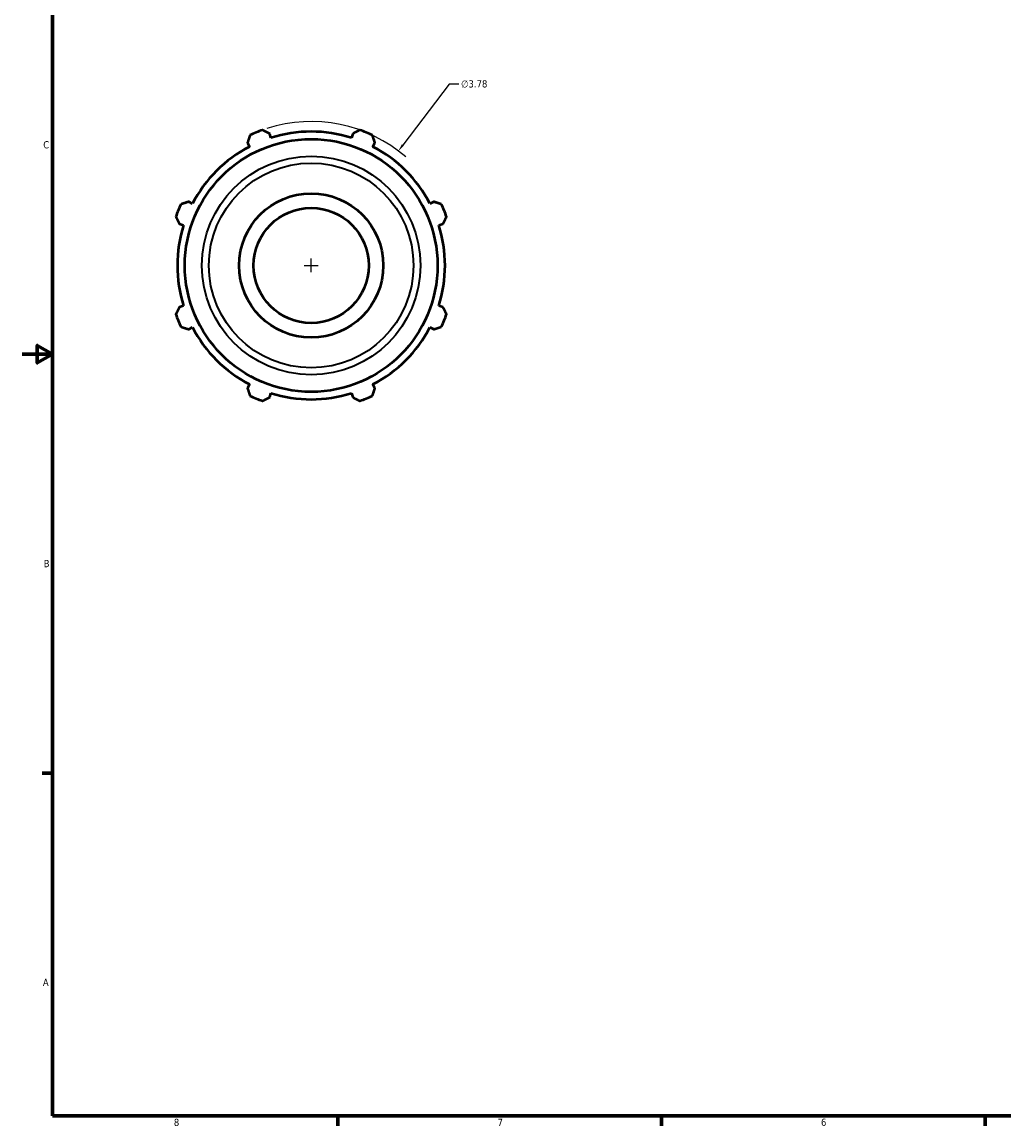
# Model space of a CAD drawing. Header units: inches. Extents: x 0.1 to 42.7, y 0.6 to 30.1.
# Tile 1 of 6: x 0.1 to 13, y 0.9 to 15.4. Entities that reach past the tile are written whole.
import ezdxf

# ---------------------------------------------------------------- set-up
doc = ezdxf.new("R2010")
doc.units = ezdxf.units.IN
doc.header["$MEASUREMENT"] = 0
for name, color, linetype, lineweight in [('Border (ANSI)', 7, 'Continuous', 70), ('Dimension (ANSI)', 7, 'Continuous', 25), ('Visible (ANSI)', 7, 'Continuous', 50), ('Visible Narrow (ANSI)', 7, 'Continuous', 35)]:
    doc.layers.add(name, color=color, linetype=linetype, lineweight=lineweight)
doc.styles.add('Note Text (ANSI)', font='tahoma.ttf')
doc.dimstyles.new('Default (ANSI)', dxfattribs={"dimtxt": 0.094488, "dimasz": 0.098425, "dimexe": 0.125, "dimexo": 0.0625, "dimgap": 0.031496, "dimtad": 0, "dimtih": 1, "dimtoh": 1, "dimrnd": 1e-08, "dimzin": 4, "dimdsep": 46, "dimtxsty": 'Note Text (ANSI)', "dimcen": 0.09, "dimdle": 0.393701, "dimclrd": 256, "dimclre": 256, "dimclrt": 5, "dimadec": 0, "dimazin": 1, "dimtfac": 1, "dimtofl": 0, "dimtmove": 0, "dimatfit": 3, "dimfxl": 1, "dimtolj": 1, "dimtzin": 4, "dimlwd": -1, "dimlwe": -1, "dimarcsym": 0})

# ---------------------------------------------------------------- blocks, each defined once
blk = doc.blocks.new('Borders Default Border')
at = {"layer": 'Border (ANSI)'}
for p, q in [((0.5, 5.5), (0.366, 5.5)), ((4.25, 1), (4.25, 0.866)), ((8.5, 1), (8.5, 0.866)), ((12.75, 1), (12.75, 0.866))]:
    blk.add_line(p, q, dxfattribs=at)
at = {"layer": 'Border (ANSI)', "flags": 128}
for points in [[(0.5, 1), (0.5, 21), (33.5, 21), (33.5, 1), (0.5, 1)], [(0.1, 11), (0.5, 11), (0.3, 11.115), (0.3, 10.885), (0.5, 11)]]:
    blk.add_lwpolyline(points, dxfattribs=at)
at = {"layer": 'Border (ANSI)', "color": 5, "true_color": 0x0000ff, "char_height": 0.0945, "attachment_point": 7, "style": 'Note Text (ANSI)'}
for s, insert in [('C', (0.378, 13.701)), ('B', (0.384, 8.203)), ('A', (0.373, 2.703)), ('8', (2.094, 0.863)), ('7', (6.346, 0.866)), ('6', (10.595, 0.864))]:
    blk.add_mtext(s, dxfattribs=dict(at, insert=insert))
blk = doc.blocks.new('*D11')
at = {"layer": 'Defpoints', "color": 0, "transparency": 16777216}
for p in [(5.043, 13.668), (2.753, 10.661)]:
    blk.add_point(p, dxfattribs=at)
at = {"layer": 'Dimension (ANSI)', "transparency": 16777216}
for p, q in [((5.711, 14.546), (5.103, 13.747)), ((5.836, 14.546), (5.711, 14.546)), ((3.898, 12.075), (3.898, 12.255)), ((3.808, 12.165), (3.988, 12.165))]:
    blk.add_line(p, q, dxfattribs=at)
blk.add_arc((3.898, 12.165), 1.89, 48.9272, 107.8973, dxfattribs=at)
blk.add_solid([(5.09, 13.757), (5.116, 13.737), (5.043, 13.668)], dxfattribs=at)
at = {"layer": 'Dimension (ANSI)', "color": 5, "transparency": 16777216, "insert": (5.867, 14.597), "char_height": 0.0945, "attachment_point": 1, "style": 'Note Text (ANSI)'}
blk.add_mtext('\\A1;∅3.78', dxfattribs=at)

msp = doc.modelspace()

# ---------------------------------------------------------------- linework, layer by layer
at = {"layer": 'Visible (ANSI)'}
for p, q in [((3.06, 13.774), (3.087, 13.724)), ((3.37, 13.841), (3.353, 13.895)), ((4.444, 13.895), (4.427, 13.841)), ((4.71, 13.724), (4.736, 13.774)), ((2.339, 12.976), (2.289, 13.002)), ((5.508, 13.002), (5.457, 12.976)), ((2.168, 12.71), (2.222, 12.693)), ((5.575, 12.693), (5.629, 12.71)), ((2.222, 11.636), (2.168, 11.619)), ((5.629, 11.619), (5.575, 11.636)), ((2.289, 11.327), (2.339, 11.353)), ((5.457, 11.353), (5.508, 11.327)), ((3.087, 10.605), (3.06, 10.555)), ((4.736, 10.555), (4.71, 10.605)), ((3.353, 10.434), (3.37, 10.488)), ((4.427, 10.488), (4.444, 10.434))]:
    msp.add_line(p, q, dxfattribs=at)
for radius in [1.66, 0.947, 0.757]:
    msp.add_circle((3.898, 12.165), radius, dxfattribs=at)
for radius, start, end in [(1.89, 109.792, 115.208), (1.758, 72.5, 107.5), (1.89, 64.792, 70.208), (1.758, 117.5, 152.5), (1.758, 27.5, 62.5), (1.89, 154.792, 160.208), (1.89, 19.792, 25.208), (1.758, 162.5, 197.5), (1.758, 342.5, 17.5), (1.89, 199.792, 205.208), (1.89, 334.792, 340.208), (1.758, 207.5, 242.5), (1.758, 297.5, 332.5), (1.89, 244.792, 250.208), (1.758, 252.5, 287.5), (1.89, 289.792, 295.208)]:
    msp.add_arc((3.898, 12.165), radius, start, end, dxfattribs=at)
for points, weights in [([(3.353, 13.895), (3.306, 13.918), (3.258, 13.943)], [1.0019095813, 1.00136313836, 1]), ([(4.538, 13.943), (4.49, 13.918), (4.444, 13.895)], [1, 1.00136313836, 1.0019095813]), ([(3.093, 13.875), (3.077, 13.823), (3.06, 13.774)], [1, 1.00136313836, 1.0019095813]), ([(4.736, 13.774), (4.72, 13.823), (4.703, 13.875)], [1.0019095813, 1.00136313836, 1]), ([(2.289, 13.002), (2.24, 12.986), (2.188, 12.97)], [1.0019095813, 1.00136313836, 1]), ([(5.608, 12.97), (5.557, 12.986), (5.508, 13.002)], [1, 1.00136313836, 1.0019095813]), ([(2.12, 12.805), (2.144, 12.756), (2.168, 12.71)], [1, 1.00136313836, 1.0019095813]), ([(5.629, 12.71), (5.652, 12.756), (5.677, 12.805)], [1.0019095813, 1.00136313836, 1]), ([(2.168, 11.619), (2.144, 11.573), (2.12, 11.525)], [1.0019095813, 1.00136313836, 1]), ([(5.677, 11.525), (5.652, 11.573), (5.629, 11.619)], [1, 1.00136313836, 1.0019095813]), ([(2.188, 11.36), (2.24, 11.343), (2.289, 11.327)], [1, 1.00136313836, 1.0019095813]), ([(5.508, 11.327), (5.557, 11.343), (5.608, 11.36)], [1.0019095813, 1.00136313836, 1]), ([(3.06, 10.555), (3.077, 10.506), (3.093, 10.455)], [1.0019095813, 1.00136313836, 1]), ([(4.703, 10.455), (4.72, 10.506), (4.736, 10.555)], [1, 1.00136313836, 1.0019095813]), ([(3.258, 10.386), (3.306, 10.411), (3.353, 10.434)], [1, 1.00136313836, 1.0019095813]), ([(4.444, 10.434), (4.49, 10.411), (4.538, 10.386)], [1.0019095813, 1.00136313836, 1])]:
    msp.add_rational_spline(points, weights, degree=2, dxfattribs=at)
at = {"layer": 'Visible Narrow (ANSI)'}
for radius in [1.436, 1.344]:
    msp.add_circle((3.898, 12.165), radius, dxfattribs=at)

# ---------------------------------------------------------------- block references
msp.add_blockref('Borders Default Border', (0, 0))

# ---------------------------------------------------------------- dimensions: what is measured, and where the dimension line sits
at = {"layer": 'Dimension (ANSI)'}
dim = msp.add_diameter_dim_2p(p1=(2.753, 10.661), p2=(5.043, 13.668), dimstyle='Default (ANSI)', override={"dimgap": 0.031496, "dimdec": 2, "dimlfac": 1, "dimtol": 0, "dimlim": 0, "dimtp": 0, "dimtm": 0, "dimtdec": 2}, dxfattribs=at)
dim.commit()
dim.dimension.update_dxf_attribs({"geometry": '*D11', "text_midpoint": (6.04, 14.546), "dimtype": 163})

doc.saveas('drawing.dxf')
